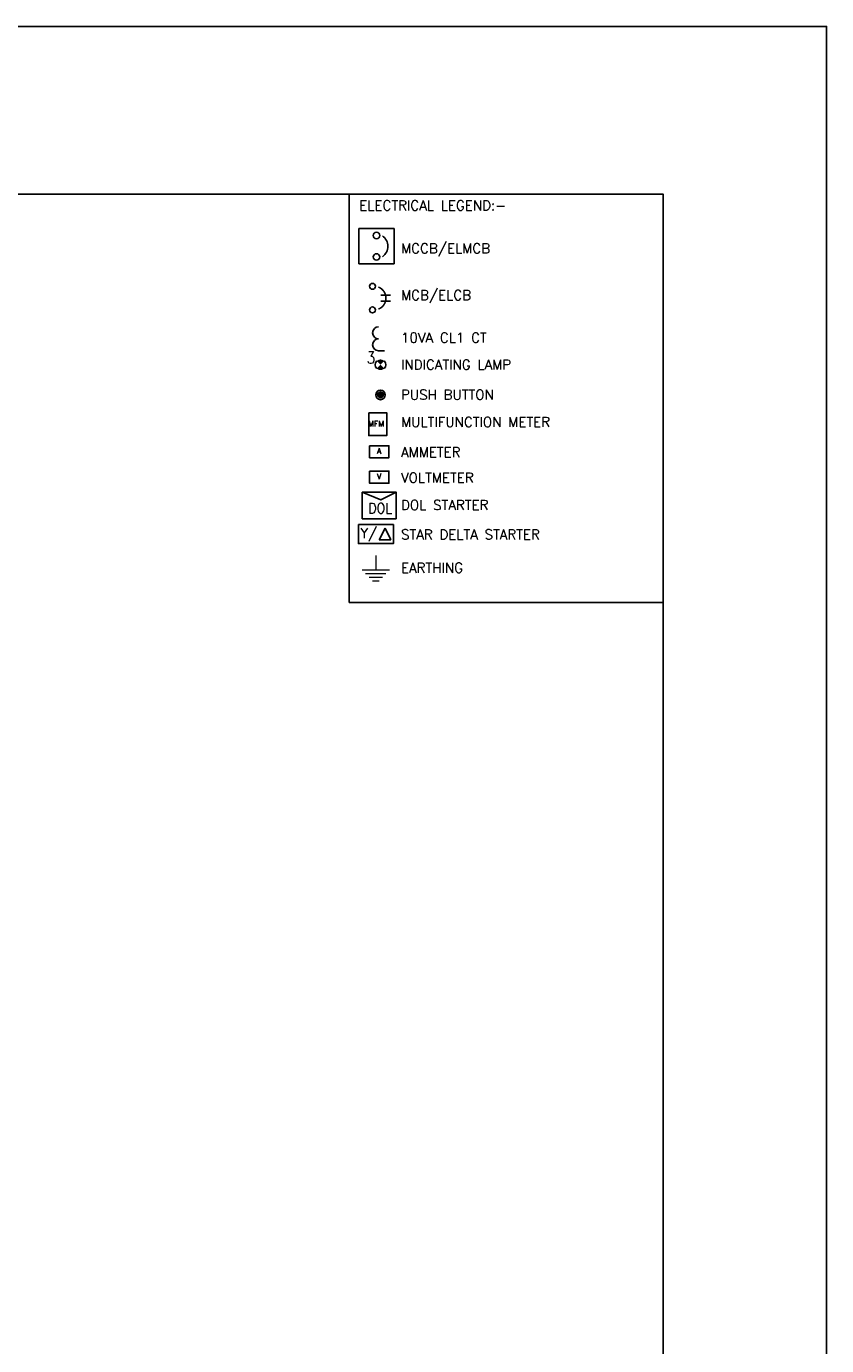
# Model space of a CAD drawing. Header units: millimetres. Extents: x 30872 to 314831, y -99829 to -24277.
# Tile 12 of 13: x 90906 to 102609, y -47894 to -28604. Entities that reach past the tile are written whole.
import ezdxf

# ---------------------------------------------------------------- set-up
doc = ezdxf.new("R2010")
doc.units = ezdxf.units.MM
doc.layers.add('MEP LEGEND', color=7, linetype='Continuous', lineweight=0)
doc.layers.add('SLD', color=7, linetype='Continuous')
doc.styles.add('A', font='SIMPLEX.shx', dxfattribs={"width": 0.9, "height": 2})
doc.styles.add('ROMANC', font='romanc', dxfattribs={"height": 600})
doc.styles.add('ROMANT', font='romant', dxfattribs={"width": 1.2, "height": 6.5})

# ---------------------------------------------------------------- blocks, each defined once
blk = doc.blocks.new('IL')
at = {"color": 0, "const_width": 1}
for points in [[(0.35, 0.35, 0.414214), (-0.35, 0.35, 1)], [(-0.35, -0.35, 0.414214), (0.35, -0.35, 1)]]:
    blk.add_lwpolyline(points, format="xyb", dxfattribs=at)
at = {"color": 0}
for start, end in [(135, 225), (315, 45)]:
    blk.add_arc((0, 0), 1, start, end, dxfattribs=at)

msp = doc.modelspace()

# ---------------------------------------------------------------- hatches: boundary and pattern name
msp.add_hatch(color=256).paths.add_polyline_path([(96127.6, -33992.5, 1), (96041.2, -33992.5, 1)])

# ---------------------------------------------------------------- linework, layer by layer
for p, q in [((96090.1, -32534), (96228.8, -32534)), ((96090.1, -32620.4), (96228.8, -32620.4)), ((96150.8, -35942.4), (96064.3, -36109.7)), ((96150.8, -35942.4), (96237.3, -36109.7)), ((96064.3, -36109.7), (96237.3, -36109.7))]:
    msp.add_line(p, q)
for points in [[(30872, -28603.9), (102609.1, -28603.9), (102609.1, -98479.5), (30872, -98479.5)], [(34210.3, -31057.9), (100220.4, -31057.9), (100220.4, -66589.9), (34210.3, -66589.9)], [(95626.8, -31057.9), (100220.4, -31057.9), (100220.4, -37027.9), (95626.8, -37027.9)], [(95912.7, -34253.9), (96175.2, -34253.9), (96175.2, -34587.9), (95912.7, -34587.9)], [(95761.9, -35889.6), (96272.6, -35889.6), (96272.6, -36165.7), (95761.9, -36165.7)]]:
    msp.add_lwpolyline(points, close=True)
at = {"const_width": 23}
msp.add_lwpolyline([(96053.8, -32416, -0.6854016), (96053.8, -32738.4)], format="xyb", dxfattribs=at)
at = {"elevation": 777.6}
for points in [[(95924.8, -34735), (96207.2, -34735), (96207.2, -34911.2), (95924.8, -34911.2)], [(95924.8, -35107), (96207.2, -35107), (96207.2, -35283.2), (95924.8, -35283.2)], [(95818.7, -35413.1), (96313.4, -35413.1), (96313.4, -35803), (95818.7, -35803)]]:
    msp.add_lwpolyline(points, close=True, dxfattribs=at)
msp.add_lwpolyline([(95818.7, -35413.1), (96089.1, -35527.7), (96313.4, -35413.1)], dxfattribs=at)
for centre, radius in [((95967.4, -32404.4), 43.2), ((95967.4, -32750), 43.2), ((96084.4, -33992.5), 70.2), ((96084.4, -33992.5), 43.2)]:
    msp.add_circle(centre, radius)
at = {"layer": 'MEP LEGEND', "color": 3}
for p, q in [((96016.7, -36340.7), (96016.4, -36552.1)), ((95818.1, -36552), (96214.8, -36552.2)), ((95867.6, -36604.8), (96165.1, -36605.1)), ((95917, -36657.7), (96115.4, -36657.9)), ((95966.5, -36710.6), (96065.7, -36710.7))]:
    msp.add_line(p, q, dxfattribs=at)
at = {"layer": 'SLD', "color": 141}
msp.add_line((96057.4, -33347.5), (96145.1, -33347.5), dxfattribs=at)
at = {"layer": 'SLD', "color": 4}
msp.add_lwpolyline([(95769.3, -31559.5), (96283.5, -31559.5), (96283.5, -32073.8), (95769.3, -32073.8)], close=True, dxfattribs=at)
at = {"layer": 'SLD'}
for centre in [(96026.4, -31661.4), (96026.4, -31975.1)]:
    msp.add_circle(centre, 46.7, dxfattribs=at)
msp.add_arc((96006.1, -31819.1), 186.6, 305.02422, 54.97578, dxfattribs=at)
at = {"layer": 'SLD', "color": 141}
for centre in [(96057.4, -33084.6), (96057.4, -33259.9)]:
    msp.add_arc(centre, 87.7, 90, 270, dxfattribs=at)

# ---------------------------------------------------------------- block references
at = {"color": 5, "xscale": 77.75999999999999, "yscale": 77.75999999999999, "zscale": 77.75999999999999, "rotation": 180}
msp.add_blockref('IL', (96084.4, -33551.6, -777.6), dxfattribs=at)

# ---------------------------------------------------------------- texts
at = {"style": 'ROMANC'}
for s, p in [('ELECTRICAL LEGEND:-', (95774.5, -31294)), ('MCCB/ELMCB', (96384.9, -31922.2)), ('MCB/ELCB', (96384.9, -32605.4)), ('10VA CL1 CT', (96384.9, -33226.6)), ('INDICATING LAMP', (96384.9, -33622.3)), ('PUSH BUTTON', (96384.9, -34061.2)), ('MULTIFUNCTION METER', (96384.9, -34460.5)), ('AMMETER', (96384.9, -34901.8)), ('VOLTMETER', (96384.9, -35273.8)), ('DOL STARTER', (96384.9, -35673.5)), ('Y/', (95788.7, -36085.8)), ('STAR DELTA STARTER', (96384.9, -36105.1)), ('EARTHING', (96384.9, -36592.7))]:
    msp.add_text(s, height=144, dxfattribs=at).set_placement(p)
at = {"color": 7, "linetype": 'Continuous', "style": 'ROMANT'}
for s, height, p in [('MFM', 82.94, (95902.4, -34455, -777.6)), ('A', 82.9, (96031.5, -34854.3)), ('V', 82.9, (96031.5, -35226.3))]:
    msp.add_text(s, height=height, dxfattribs=at).set_placement(p)
at = {"layer": 'SLD', "color": 2, "linetype": 'Continuous', "ltscale": 5, "style": 'A', "width": 0.8}
msp.add_text('3', height=175.3, dxfattribs=at).set_placement((95884.2, -33535.4))
at = {"layer": 'SLD', "color": 7, "insert": (95904.5, -35574.6, 777.6), "char_height": 151.2, "width": 1826.62, "attachment_point": 1, "style": 'A'}
msp.add_mtext('DOL', dxfattribs=at)

doc.saveas('drawing.dxf')
